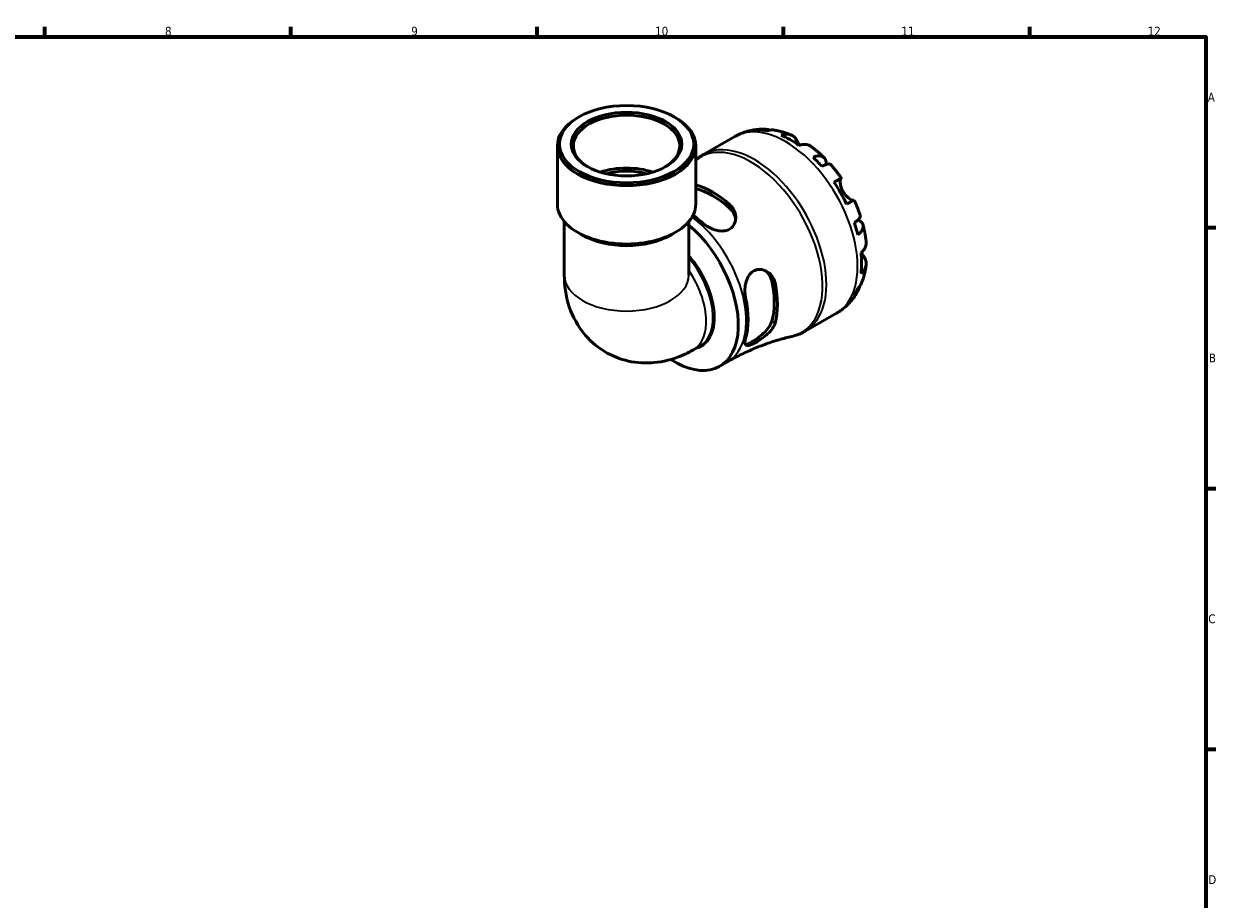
# Model space of a CAD drawing. Header units: millimetres. Extents: x 0 to 905, y 0 to 769.
# Tile 5 of 5: x 485 to 824, y 329 to 578. Entities that reach past the tile are written whole.
import ezdxf

# ---------------------------------------------------------------- set-up
doc = ezdxf.new("R2010")
doc.units = ezdxf.units.MM
for name, color, linetype, lineweight in [('Border (ISO)', 7, 'Continuous', 70), ('Visible (ISO)', 7, 'Continuous', 50), ('Visible Narrow (ISO)', 7, 'Continuous', 35)]:
    doc.layers.add(name, color=color, linetype=linetype, lineweight=lineweight)
doc.styles.add('Note Text (ISO)', font='tahoma.ttf')

# ---------------------------------------------------------------- blocks, each defined once
blk = doc.blocks.new('Borders Default Border')
at = {"layer": 'Border (ISO)'}
for p, q in [((490.58, 574), (490.58, 576.9)), ((560.67, 574), (560.67, 576.9)), ((630.75, 574), (630.75, 576.9)), ((700.83, 574), (700.83, 576.9)), ((770.92, 574), (770.92, 576.9)), ((821, 519.75), (823.9, 519.75)), ((821, 445.5), (823.9, 445.5)), ((821, 371.25), (823.9, 371.25))]:
    blk.add_line(p, q, dxfattribs=at)
at = {"layer": 'Border (ISO)', "flags": 128}
blk.add_lwpolyline([(20, 20), (20, 574), (821, 574), (821, 20), (20, 20)], dxfattribs=at)
at = {"layer": 'Border (ISO)', "color": 232, "true_color": 0xca0064, "char_height": 2.5, "attachment_point": 7, "style": 'Note Text (ISO)'}
for s, insert in [('8', (524.81, 574.34)), ('9', (594.88, 574.35)), ('10', (664.29, 574.35)), ('11', (734.37, 574.4)), ('12', (804.46, 574.4)), ('A', (821.59, 555.62)), ('B', (821.89, 481.38)), ('C', (821.73, 407.08)), ('D', (821.73, 332.88))]:
    blk.add_mtext(s, dxfattribs=dict(at, insert=insert))

msp = doc.modelspace()

# ---------------------------------------------------------------- linework, layer by layer
at = {"layer": 'Visible (ISO)'}
for p, q in [((642.606, 551.231), (642.194, 550.992)), ((669.734, 551.231), (670.146, 550.992)), ((636.481, 526.393), (636.481, 543.006)), ((675.859, 526.393), (675.859, 543.006)), ((678.078, 540.508), (686.953, 545.618)), ((638.45, 521.451), (638.45, 506.185)), ((673.89, 521.451), (673.89, 506.185)), ((643.591, 517.596), (642.194, 518.407)), ((668.748, 517.596), (670.146, 518.407)), ((707.022, 490.246), (715.897, 495.356)), ((675.182, 484.927), (677.051, 486.003)), ((682.672, 480.24), (684.921, 481.535))]:
    msp.add_line(p, q, dxfattribs=at)
for major_axis in [(19.109, 0), (15.726, 0)]:
    msp.add_ellipse((656.17, 543.48), major_axis=major_axis, ratio=0.5758617, dxfattribs=at)
for centre, major_axis, ratio, start_param, end_param in [((656.17, 543.006), (-19.689, 0), 0.5758617, 5.5016397, 10.2063236), ((656.17, 543.006), (-15.145, 0), 0.5758617, 2.3791626, 7.0456153), ((702.697, 521.22), (-14.381, 24.973), 0.5780931, 5.8274083, 5.9574315), ((702.697, 521.22), (-14.381, 24.973), 0.5780931, 5.3744724, 5.6249693), ((702.697, 521.22), (-14.381, 24.973), 0.5780931, 5.0420102, 5.1720334), ((656.17, 527.946), (-15.145, 0), 0.5758617, 4.1939376, 5.2308404), ((656.17, 527.946), (-13.631, 0), 0.5758617, 4.2749271, 5.1498508), ((680.629, 508.512), (13.045, -22.653), 0.5780931, 2.0854523, 2.6191184), ((680.629, 508.512), (12.416, -21.561), 0.5780931, 2.0712512, 2.6326793), ((702.697, 521.22), (-14.381, 24.973), 0.5780931, 4.5890743, 4.8395711), ((656.17, 526.393), (-19.689, 0), 0.5758617, 0, 3.1415927), ((672.709, 503.951), (-12.736, 22.117), 0.5780931, 5.2202611, 5.3672364), ((669.937, 502.355), (12.735, -22.115), 0.5780931, 5.4363726, 8.4204712), ((702.697, 521.22), (-14.381, 24.973), 0.5780931, 4.256612, 4.3866352), ((656.17, 524.783), (17.72, 0), 0.5758617, 3.9231383, 5.5016397), ((702.697, 521.22), (-14.381, 24.973), 0.5780931, 3.8036761, 4.054173), ((680.629, 508.512), (12.416, -21.561), 0.5780931, 0.5004549, 1.0742088), ((680.629, 508.512), (13.045, -22.653), 0.5780931, 0.5146559, 1.0600078), ((702.697, 521.22), (14.381, -24.973), 0.5780931, 0.3296212, 0.4596444), ((672.709, 503.951), (-12.736, 22.117), 0.5780931, 3.6494648, 4.2083842)]:
    msp.add_ellipse(centre, major_axis=major_axis, ratio=ratio, start_param=start_param, end_param=end_param, dxfattribs=at)
for points, knots in [([(686.953, 545.618), (687.466, 545.914), (687.996, 546.18), (689.079, 546.65), (689.632, 546.854), (690.751, 547.198), (691.316, 547.339), (692.451, 547.558), (693.019, 547.637), (694.152, 547.737), (694.716, 547.758), (695.274, 547.754)], [5.49972085, 5.49972085, 5.49972085, 5.49972085, 5.56520194, 5.56520194, 5.63068302, 5.63068302, 5.6961641, 5.6961641, 5.76164519, 5.76164519, 5.82712627, 5.82712627, 5.82712627, 5.82712627]), ([(693.693, 547.541), (694.143, 547.668), (694.606, 547.736), (695.472, 547.765), (695.955, 547.727), (696.612, 547.586), (696.792, 547.539), (696.968, 547.484)], [0.17074605, 0.17074605, 0.17074605, 0.17074605, 0.33284003, 0.33284003, 0.49949435, 0.49949435, 0.56252044, 0.56252044, 0.56252044, 0.56252044]), ([(698.415, 547.456), (698.069, 547.518), (697.718, 547.538), (696.998, 547.504), (696.568, 547.433), (696.139, 547.304)], [4.87971703, 4.87971703, 4.87971703, 4.87971703, 5.01708759, 5.01708759, 5.17918157, 5.17918157, 5.17918157, 5.17918157]), ([(698.415, 547.457), (698.735, 547.399), (699.053, 547.334), (699.682, 547.19), (699.994, 547.111), (700.613, 546.939), (700.919, 546.847), (701.526, 546.649), (701.826, 546.544), (702.422, 546.322), (702.717, 546.205), (703.009, 546.082)], [5.9523628, 5.9523628, 5.9523628, 5.9523628, 5.99162777, 5.99162777, 6.03089274, 6.03089274, 6.07015771, 6.07015771, 6.10942267, 6.10942267, 6.14868764, 6.14868764, 6.14868764, 6.14868764]), ([(700.152, 546.062), (700.558, 546.199), (700.955, 546.282), (701.669, 546.35), (702.05, 546.338), (702.762, 546.195), (703.092, 546.065), (703.648, 545.739), (703.925, 545.512), (704.339, 545.03), (704.494, 544.798), (704.624, 544.555)], [0.17075309, 0.17075309, 0.17075309, 0.17075309, 0.33215152, 0.33215152, 0.49888818, 0.49888818, 0.66562485, 0.66562485, 0.83351137, 0.83351137, 0.95687373, 0.95687373, 0.95687373, 0.95687373]), ([(704.624, 544.555), (704.625, 544.553), (704.626, 544.551), (704.69, 544.43), (704.76, 544.301), (704.904, 544.04), (704.976, 543.911), (705.147, 543.61), (705.248, 543.436), (705.372, 543.231), (705.387, 543.206), (705.402, 543.181)], [-0.58332629, -0.58332629, -0.58332629, -0.58332629, -0.58206847, -0.58206847, -0.51861604, -0.51861604, -0.4628074, -0.4628074, -0.39473272, -0.39473272, -0.38532618, -0.38532618, -0.38532618, -0.38532618]), ([(708.727, 542.794), (708.639, 542.859), (708.55, 542.918), (708.183, 543.133), (707.853, 543.263), (707.141, 543.406), (706.76, 543.419), (706.046, 543.351), (705.649, 543.267), (705.243, 543.13)], [4.66534673, 4.66534673, 4.66534673, 4.66534673, 4.71913293, 4.71913293, 4.88586959, 4.88586959, 5.05260626, 5.05260626, 5.21400469, 5.21400469, 5.21400469, 5.21400469]), ([(675.859, 538.913), (675.93, 538.976), (676.001, 539.037), (676.281, 539.274), (676.494, 539.444), (676.93, 539.771), (677.154, 539.928), (677.609, 540.228), (677.842, 540.372), (678.078, 540.508)], [5.38281773, 5.38281773, 5.38281773, 5.38281773, 5.39493679, 5.39493679, 5.42986481, 5.42986481, 5.46479283, 5.46479283, 5.49972085, 5.49972085, 5.49972085, 5.49972085]), ([(708.727, 542.795), (708.985, 542.604), (709.24, 542.41), (709.746, 542.013), (709.997, 541.81), (710.493, 541.398), (710.738, 541.187), (711.224, 540.76), (711.464, 540.542), (711.939, 540.1), (712.174, 539.875), (712.407, 539.647)], [0.139021, 0.139021, 0.139021, 0.139021, 0.17865725, 0.17865725, 0.2182935, 0.2182935, 0.25792975, 0.25792975, 0.297566, 0.297566, 0.33720225, 0.33720225, 0.33720225, 0.33720225]), ([(709.256, 539.75), (709.643, 539.904), (710.01, 540.011), (710.652, 540.133), (710.983, 540.158), (711.575, 540.103), (711.837, 540.024), (712.253, 539.801), (712.446, 539.636), (712.744, 539.214), (712.848, 538.956), (712.967, 538.418), (712.992, 538.089), (712.969, 537.711), (712.968, 537.697), (712.967, 537.683)], [0.1707461, 0.1707461, 0.1707461, 0.1707461, 0.33284, 0.33284, 0.4994944, 0.4994944, 0.6661487, 0.6661487, 0.8332087, 0.8332087, 1.0002688, 1.0002688, 1.1679728, 1.1679728, 1.1744217, 1.1744217, 1.1744217, 1.1744217]), ([(714.288, 537.663), (714.228, 537.731), (714.144, 537.777), (713.908, 537.839), (713.717, 537.844), (713.247, 537.769), (712.968, 537.69), (712.403, 537.487), (712.068, 537.346), (711.702, 537.17)], [4.56205101, 4.56205101, 4.56205101, 4.56205101, 4.68377895, 4.68377895, 4.85043327, 4.85043327, 5.01708759, 5.01708759, 5.17918157, 5.17918157, 5.17918157, 5.17918157]), ([(714.289, 537.663), (714.502, 537.422), (714.713, 537.177), (715.13, 536.682), (715.336, 536.432), (715.742, 535.926), (715.942, 535.67), (716.337, 535.154), (716.531, 534.893), (716.915, 534.367), (717.104, 534.101), (717.29, 533.833)], [0.44766847, 0.44766847, 0.44766847, 0.44766847, 0.48658997, 0.48658997, 0.52551147, 0.52551147, 0.56443297, 0.56443297, 0.60335447, 0.60335447, 0.64227596, 0.64227596, 0.64227596, 0.64227596]), ([(715.194, 532.634), (715.541, 532.834), (715.849, 533.011), (716.353, 533.3), (716.592, 533.438), (716.966, 533.651), (717.1, 533.728), (717.261, 533.819), (717.302, 533.841), (717.275, 533.824), (717.234, 533.799), (717.169, 533.761)], [0.17075309, 0.17075309, 0.17075309, 0.17075309, 0.33215152, 0.33215152, 0.49888818, 0.49888818, 0.66562485, 0.66562485, 0.83351137, 0.83351137, 0.95687373, 0.95687373, 0.95687373, 0.95687373]), ([(717.169, 533.761), (717.148, 533.749), (717.128, 533.729), (717.076, 533.655), (717.046, 533.584), (716.997, 533.39), (716.979, 533.267), (716.956, 532.914), (716.96, 532.667), (717.027, 532.036), (717.104, 531.642), (717.364, 530.803), (717.551, 530.368), (717.789, 529.955)], [-0.58004807, -0.58004807, -0.58004807, -0.58004807, -0.5384523, -0.5384523, -0.46383793, -0.46383793, -0.3862639, -0.3862639, -0.27840269, -0.27840269, -0.14277912, -0.14277912, 0, 0, 0, 0]), ([(717.789, 529.955), (717.918, 529.731), (718.061, 529.515), (718.38, 529.095), (718.555, 528.893), (718.988, 528.449), (719.248, 528.229), (719.727, 527.881), (719.943, 527.752), (720.26, 527.599), (720.374, 527.555), (720.563, 527.504), (720.638, 527.496), (720.708, 527.504), (720.72, 527.506), (720.731, 527.51)], [0, 0, 0, 0, 0.07774953, 0.07774953, 0.16081914, 0.16081914, 0.27783798, 0.27783798, 0.3882896, 0.3882896, 0.46542959, 0.46542959, 0.54035429, 0.54035429, 0.55720532, 0.55720532, 0.55720532, 0.55720532]), ([(685.607, 526.227), (685.778, 526.073), (685.937, 525.909), (686.434, 525.323), (686.708, 524.863), (687.163, 523.726), (687.278, 523.031), (687.204, 521.713), (687.03, 521.089), (686.473, 520.128), (686.153, 519.766), (685.397, 519.215), (684.982, 519.022), (683.999, 518.764), (683.432, 518.728), (682.126, 518.838), (681.39, 519.027), (679.924, 519.601), (679.2, 519.995), (678.244, 520.668), (677.953, 520.9), (677.687, 521.141)], [-1.9511507, -1.9511507, -1.9511507, -1.9511507, -1.8755454, -1.8755454, -1.6942866, -1.6942866, -1.4507698, -1.4507698, -1.2196499, -1.2196499, -1.0440134, -1.0440134, -0.8830857, -0.8830857, -0.6976371, -0.6976371, -0.4683893, -0.4683893, -0.2241882, -0.2241882, -0.1063204, -0.1063204, -0.1063204, -0.1063204]), ([(720.89, 527.598), (720.889, 527.598), (720.849, 527.576), (720.7, 527.492), (720.566, 527.416), (720.192, 527.202), (719.953, 527.065), (719.449, 526.776), (719.141, 526.599), (718.794, 526.399)], [4.57634622, 4.57634622, 4.57634622, 4.57634622, 4.71913293, 4.71913293, 4.88586959, 4.88586959, 5.05260626, 5.05260626, 5.21400469, 5.21400469, 5.21400469, 5.21400469]), ([(720.89, 527.598), (721.029, 527.303), (721.164, 527.007), (721.429, 526.411), (721.557, 526.112), (721.807, 525.512), (721.928, 525.211), (722.164, 524.606), (722.277, 524.303), (722.498, 523.695), (722.604, 523.389), (722.707, 523.083)], [0.92853136, 0.92853136, 0.92853136, 0.92853136, 0.96745378, 0.96745378, 1.0063762, 1.0063762, 1.04529862, 1.04529862, 1.08422105, 1.08422105, 1.12314347, 1.12314347, 1.12314347, 1.12314347]), ([(685.607, 525.154), (686.122, 524.682), (686.557, 524.093), (687.039, 523.016), (687.164, 522.551), (687.217, 522.101)], [-0.88050724, -0.88050724, -0.88050724, -0.88050724, -0.65269055, -0.65269055, -0.49295544, -0.49295544, -0.49295544, -0.49295544]), ([(720.977, 521.105), (721.313, 521.332), (721.604, 521.55), (722.064, 521.936), (722.273, 522.137), (722.574, 522.504), (722.666, 522.669), (722.732, 522.902), (722.734, 522.998), (722.706, 523.083)], [0.17074605, 0.17074605, 0.17074605, 0.17074605, 0.33284003, 0.33284003, 0.49949435, 0.49949435, 0.66614868, 0.66614868, 0.78841706, 0.78841706, 0.78841706, 0.78841706]), ([(722.045, 521.928), (722.066, 521.918), (722.087, 521.908), (722.434, 521.736), (722.705, 521.551), (723.11, 521.182), (723.28, 520.964), (723.496, 520.498), (723.541, 520.25), (723.524, 519.781), (723.461, 519.516), (723.211, 518.979), (723.023, 518.705), (722.595, 518.214), (722.318, 517.95), (721.991, 517.693)], [4.1712493, 4.1712493, 4.1712493, 4.1712493, 4.1819549, 4.1819549, 4.3496588, 4.3496588, 4.5167189, 4.5167189, 4.6837789, 4.6837789, 4.8504333, 4.8504333, 5.0170876, 5.0170876, 5.1791816, 5.1791816, 5.1791816, 5.1791816]), ([(723.484, 520.462), (723.566, 520.147), (723.643, 519.831), (723.789, 519.198), (723.857, 518.881), (723.985, 518.246), (724.045, 517.929), (724.154, 517.293), (724.205, 516.975), (724.296, 516.338), (724.337, 516.02), (724.373, 515.701)], [1.23357287, 1.23357287, 1.23357287, 1.23357287, 1.27320271, 1.27320271, 1.31283255, 1.31283255, 1.35246238, 1.35246238, 1.39209222, 1.39209222, 1.43172206, 1.43172206, 1.43172206, 1.43172206]), ([(722.915, 512.521), (723.238, 512.803), (723.509, 513.104), (723.926, 513.686), (724.107, 514.021), (724.34, 514.706), (724.394, 515.056), (724.392, 515.481), (724.385, 515.59), (724.373, 515.701)], [0.17075309, 0.17075309, 0.17075309, 0.17075309, 0.33215152, 0.33215152, 0.49888818, 0.49888818, 0.66562485, 0.66562485, 0.72067698, 0.72067698, 0.72067698, 0.72067698]), ([(723.04, 512.633), (723.088, 512.547), (723.135, 512.461), (723.288, 512.188), (723.392, 512.01), (723.593, 511.672), (723.688, 511.515), (723.804, 511.328), (723.831, 511.284), (723.857, 511.242)], [-2.11847631, -2.11847631, -2.11847631, -2.11847631, -2.08674766, -2.08674766, -2.01440674, -2.01440674, -1.93994266, -1.93994266, -1.91637503, -1.91637503, -1.91637503, -1.91637503]), ([(723.857, 511.242), (724.002, 511.01), (724.124, 510.761), (724.334, 510.163), (724.391, 509.812), (724.394, 509.169), (724.34, 508.82), (724.107, 508.135), (723.926, 507.8), (723.509, 507.217), (723.238, 506.917), (722.915, 506.634)], [4.42788405, 4.42788405, 4.42788405, 4.42788405, 4.5512464, 4.5512464, 4.71913293, 4.71913293, 4.88586959, 4.88586959, 5.05260626, 5.05260626, 5.21400469, 5.21400469, 5.21400469, 5.21400469]), ([(724.369, 509.102), (724.329, 508.788), (724.284, 508.474), (724.179, 507.847), (724.121, 507.534), (723.99, 506.91), (723.917, 506.599), (723.758, 505.977), (723.672, 505.668), (723.483, 505.05), (723.382, 504.743), (723.272, 504.437)], [1.70536659, 1.70536659, 1.70536659, 1.70536659, 1.7446264, 1.7446264, 1.7838862, 1.7838862, 1.82314601, 1.82314601, 1.86240581, 1.86240581, 1.90166561, 1.90166561, 1.90166561, 1.90166561]), ([(638.45, 506.185), (638.45, 503.349), (638.816, 500.339), (640.788, 494.457), (642.27, 491.595), (646.19, 487.078), (648.309, 485.327), (652.875, 482.807), (655.267, 481.984), (660.15, 481.1), (662.622, 481.094), (667.672, 481.735), (670.158, 482.514), (673.362, 483.937), (674.294, 484.415), (675.182, 484.927)], [3.1415927, 3.1415927, 3.1415927, 3.1415927, 3.4557519, 3.4557519, 3.7311468, 3.7311468, 3.9394855, 3.9394855, 4.1327259, 4.1327259, 4.3419915, 4.3419915, 4.5989363, 4.5989363, 4.712389, 4.712389, 4.712389, 4.712389]), ([(690.056, 499.717), (690.011, 499.925), (689.973, 500.139), (689.86, 500.949), (689.831, 501.571), (689.895, 502.949), (690.012, 503.704), (690.423, 505.07), (690.702, 505.682), (691.367, 506.617), (691.713, 506.965), (692.492, 507.493), (692.912, 507.668), (693.89, 507.866), (694.444, 507.845), (695.649, 507.548), (696.283, 507.211), (697.342, 506.301), (697.773, 505.737), (698.231, 504.75), (698.351, 504.39), (698.43, 504.016)], [-1.934956, -1.934956, -1.934956, -1.934956, -1.8653203, -1.8653203, -1.6771695, -1.6771695, -1.4504397, -1.4504397, -1.2398118, -1.2398118, -1.07249, -1.07249, -0.9087579, -0.9087579, -0.7084956, -0.7084956, -0.4577965, -0.4577965, -0.216738, -0.216738, -0.0909004, -0.0909004, -0.0909004, -0.0909004]), ([(695.651, 507.484), (696.018, 507.211), (696.362, 506.867), (697.057, 505.906), (697.35, 505.233), (697.502, 504.55)], [2.22474042, 2.22474042, 2.22474042, 2.22474042, 2.3858206, 2.3858206, 2.61363729, 2.61363729, 2.61363729, 2.61363729]), ([(722.576, 503.171), (722.534, 502.981), (722.483, 502.792), (722.273, 502.144), (722.064, 501.707), (721.604, 500.974), (721.313, 500.608), (720.977, 500.282)], [4.78379622, 4.78379622, 4.78379622, 4.78379622, 4.85043327, 4.85043327, 5.01708759, 5.01708759, 5.17918157, 5.17918157, 5.17918157, 5.17918157]), ([(721.991, 502.527), (722.318, 502.833), (722.595, 503.169), (722.989, 503.779), (723.15, 504.1), (723.272, 504.437)], [0.17074605, 0.17074605, 0.17074605, 0.17074605, 0.33284003, 0.33284003, 0.47310885, 0.47310885, 0.47310885, 0.47310885]), ([(721.97, 501.569), (721.693, 501.077), (721.391, 500.593), (720.733, 499.65), (720.377, 499.191), (719.613, 498.308), (719.204, 497.883), (718.337, 497.076), (717.878, 496.695), (716.918, 495.984), (716.416, 495.656), (715.897, 495.356)], [2.02681155, 2.02681155, 2.02681155, 2.02681155, 2.09307488, 2.09307488, 2.15933821, 2.15933821, 2.22560154, 2.22560154, 2.29186487, 2.29186487, 2.3581282, 2.3581282, 2.3581282, 2.3581282]), ([(698.43, 492.505), (698.382, 492.335), (698.32, 492.161), (698.06, 491.565), (697.798, 491.137), (697.04, 490.147), (696.495, 489.591), (695.315, 488.576), (694.687, 488.112), (693.575, 487.388), (693.101, 487.109), (692.245, 486.66), (691.87, 486.488), (691.154, 486.222), (690.839, 486.148), (690.28, 486.142), (690.076, 486.247), (689.839, 486.683), (689.819, 487.028), (689.924, 487.7), (689.98, 487.943), (690.056, 488.206)], [-1.9511507, -1.9511507, -1.9511507, -1.9511507, -1.8755454, -1.8755454, -1.6942866, -1.6942866, -1.4507698, -1.4507698, -1.2196499, -1.2196499, -1.0440134, -1.0440134, -0.8830857, -0.8830857, -0.6976371, -0.6976371, -0.4683893, -0.4683893, -0.2241882, -0.2241882, -0.1063204, -0.1063204, -0.1063204, -0.1063204]), ([(697.502, 493.039), (697.35, 492.531), (697.057, 491.953), (696.243, 490.797), (695.724, 490.219), (694.681, 489.219), (694.09, 488.724), (692.91, 487.845), (692.323, 487.46), (691.822, 487.171), (691.321, 486.883), (690.855, 486.661), (690.282, 486.487), (690.107, 486.459), (689.961, 486.462)], [-0.8805072, -0.8805072, -0.8805072, -0.8805072, -0.6526905, -0.6526905, -0.4248739, -0.4248739, -0.2124369, -0.2124369, 0, 0, 0, 0.2124369, 0.2124369, 0.3309998, 0.3309998, 0.3309998, 0.3309998]), ([(684.921, 481.535), (686.11, 482.219), (687.319, 482.868), (689.763, 484.085), (690.997, 484.653), (693.472, 485.706), (694.714, 486.19), (697.185, 487.071), (698.416, 487.469), (700.849, 488.179), (702.052, 488.491), (703.233, 488.763)], [2.3581282, 2.3581282, 2.3581282, 2.3581282, 2.39305622, 2.39305622, 2.42798424, 2.42798424, 2.46291226, 2.46291226, 2.49784028, 2.49784028, 2.5327683, 2.5327683, 2.5327683, 2.5327683]), ([(707.022, 490.246), (706.785, 490.11), (706.545, 489.981), (706.056, 489.737), (705.809, 489.623), (705.307, 489.41), (705.053, 489.311), (704.54, 489.128), (704.281, 489.044), (703.76, 488.892), (703.497, 488.824), (703.233, 488.763)], [2.3581282, 2.3581282, 2.3581282, 2.3581282, 2.39305622, 2.39305622, 2.42798424, 2.42798424, 2.46291226, 2.46291226, 2.49784028, 2.49784028, 2.5327683, 2.5327683, 2.5327683, 2.5327683])]:
    msp.add_open_spline(points, degree=3, knots=knots, dxfattribs=at)
at = {"layer": 'Visible Narrow (ISO)'}
for p, q in [((704.624, 544.555), (703.825, 544.095)), ((717.169, 533.761), (715.199, 532.626)), ((685.607, 526.227), (685.607, 525.154)), ((723.857, 511.242), (723.045, 510.775)), ((697.502, 504.55), (698.43, 504.016)), ((698.43, 492.505), (697.502, 493.039))]:
    msp.add_line(p, q, dxfattribs=at)
for centre, major_axis, ratio, start_param, end_param in [((701.425, 520.487), (-14.472, 25.131), 0.5780931, 3.1415926, 6.2831853), ((691.573, 514.814), (-14.389, 24.986), 0.5780931, 2.9669526, 6.3797559), ((692.55, 515.377), (14.472, -25.131), 0.5780931, 0, 3.1415927), ((672.186, 503.65), (12.735, -22.115), 0.5780931, 0, 2.2112908), ((668.524, 501.541), (9.015, -15.654), 0.5780931, 6.0877429, 8.2078043), ((668.208, 501.359), (8.843, -15.356), 0.5780931, 0, 1.8874365), ((656.17, 506.185), (17.72, 0), 0.5758617, 3.1415927, 6.2831853), ((666.339, 500.283), (8.843, -15.356), 0.5780931, 0, 1.7113743)]:
    msp.add_ellipse(centre, major_axis=major_axis, ratio=ratio, start_param=start_param, end_param=end_param, dxfattribs=at)

# ---------------------------------------------------------------- block references
msp.add_blockref('Borders Default Border', (0, 0))

doc.saveas('drawing.dxf')
